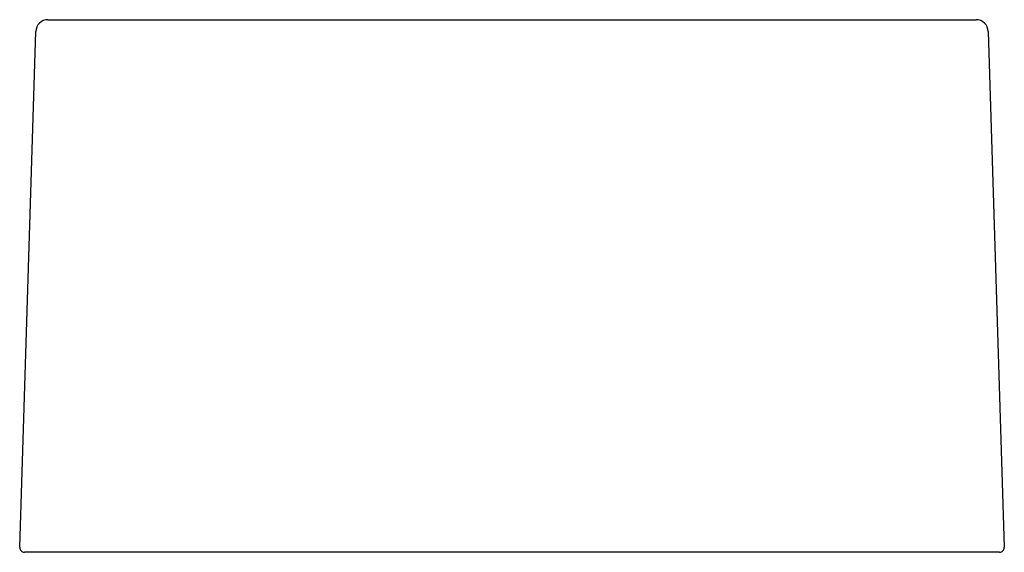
# Model space of a CAD drawing. Header units: millimetres. Extents: x -0.203 to 0.203, y 0 to 0.22.
import ezdxf

# ---------------------------------------------------------------- set-up
doc = ezdxf.new("R2010")
doc.units = ezdxf.units.MM
doc.header["$LTSCALE"] = 0.1
doc.layers.add('BLOCKS', color=3, linetype='Continuous')

msp = doc.modelspace()

# ---------------------------------------------------------------- linework, layer by layer
at = {"layer": 'BLOCKS'}
for p, q in [((-0.19172, 0.22), (0.19172, 0.22)), ((-0.20337, 0.00206), (-0.19671, 0.21516)), ((0.19671, 0.21516), (0.20337, 0.00206)), ((-0.19838, 0), (-0.20137, 0)), ((0.19838, 0), (-0.19838, 0)), ((0.20137, 0), (0.19838, 0))]:
    msp.add_line(p, q, dxfattribs=at)
for centre, radius, start, end in [((-0.19172, 0.215), 0.005, 90, 178.21), ((0.19172, 0.215), 0.005, 1.79, 90), ((-0.20137, 0.002), 0.002, 178.21, 270), ((0.20137, 0.002), 0.002, 270, 1.79)]:
    msp.add_arc(centre, radius, start, end, dxfattribs=at)

doc.saveas('drawing.dxf')
